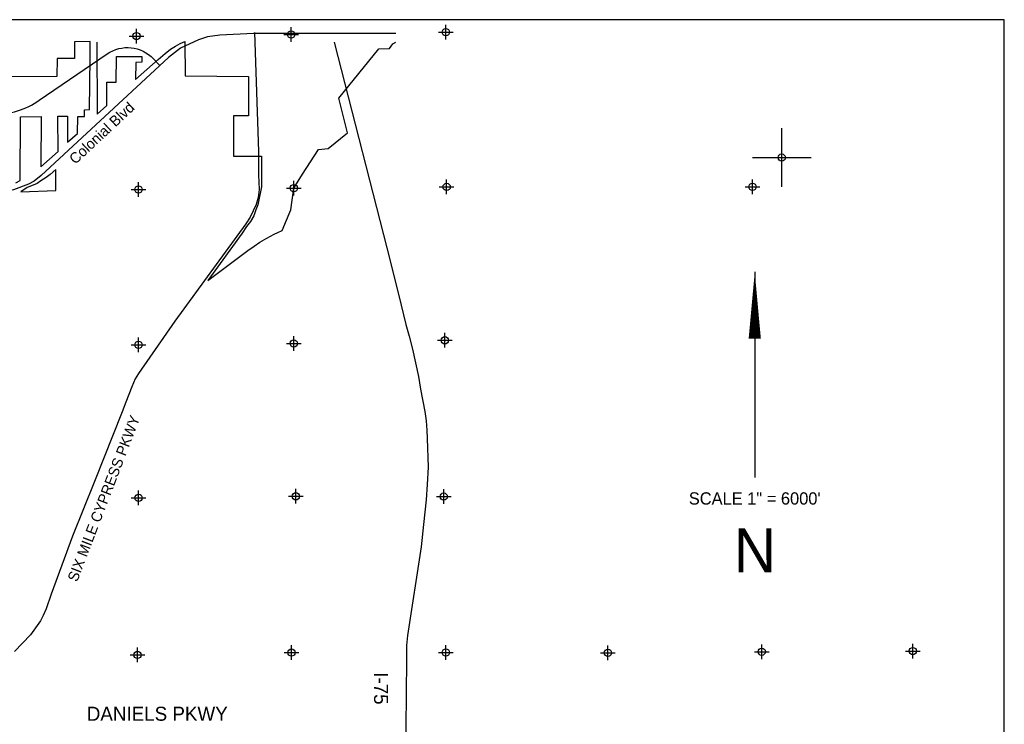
# Model space of a CAD drawing. Extents: x 164447 to 260447, y 765761 to 829592.
# Tile 16 of 16: x 226811 to 260447, y 805534 to 829592. Entities that reach past the tile are written whole.
import ezdxf
from ezdxf.enums import TextEntityAlignment as Align

# ---------------------------------------------------------------- set-up
doc = ezdxf.new("R2010")
doc.units = 0
doc.header["$LTSCALE"] = 800
doc.header["$PDMODE"] = 34
doc.header["$PDSIZE"] = 250
doc.linetypes.add('DASHED', pattern=[0])
doc.layers.get('0').update_dxf_attribs({"linetype": 'CONTINUOUS'})
for name, color, linetype in [('BORDER', 1, 'CONTINUOUS'), ('CITY', 14, 'DASHED'), ('MAJROADS', 9, 'CONTINUOUS'), ('SEC', 2, 'CONTINUOUS'), ('TEXT', 7, 'CONTINUOUS')]:
    doc.layers.add(name, color=color, linetype=linetype)

# ---------------------------------------------------------------- blocks, each defined once
blk = doc.blocks.new('TICK')
at = {"color": 0}
for points in [[(500, 0), (500, 1000)], [(0, 500), (1000, 500)]]:
    blk.add_lwpolyline(points, dxfattribs=at)
blk.add_point((500, 500), dxfattribs=at)

msp = doc.modelspace()

# ---------------------------------------------------------------- linework, layer by layer
at = {"layer": 'BORDER', "color": 0}
msp.add_lwpolyline([(164447.020738, 766591.706349), (260447.020738, 766591.706349), (260447.020738, 829591.706349), (164447.020738, 829591.706349)], close=True, dxfattribs=at)
at = {"layer": 'CITY', "color": 0}
for points in [[(226680.575957, 824026.275195), (226832.776552, 824102.137859), (226837.235965, 826273.803223), (227544.783061, 826286.94189), (227532.060075, 824568.325862), (228125.262233, 825094.170004), (228110.233345, 826297.808436), (228447.514984, 826300.693537), (228443.452738, 825407.529008), (228789.016823, 825711.683482), (228794.689687, 826282.073066), (229020.968882, 826282.826913), (229028.103456, 826518.206625), (229201.442676, 826526.466536), (229217.141833, 828288.680033), (229214.529494, 828844.200059), (228680.502643, 828841.560857), (228678.068672, 828268.038655), (228087.898718, 828270.251516), (228085.472572, 827651.911488), (225546.848332, 827636.380374)], [(229445.640987, 828822.980188), (229456.125583, 826367.219212), (229783.850978, 826661.101226), (229787.982509, 827455.906579), (230112.204553, 827457.592859), (230123.221726, 828335.49397), (230988.133245, 828331.204484), (230988.133245, 828141.706999), (230780.993496, 828134.619697), (230771.993326, 827547.701035), (231543.296444, 828231.213042), (231779.97966, 828437.582688), (231962.033023, 828587.807608), (232132.455279, 828691.754001), (232287.981114, 828782.492422), (232449.970982, 828845.554799), (232465.149122, 827669.584146), (234624.372027, 827655.312208), (234630.958666, 826311.151814), (234110.329894, 826309.897982), (234116.705763, 824932.922585), (235075.864696, 824929.273452), (235075.864696, 823882.525442), (234949.53304, 823268.91454), (234877.343522, 823097.464435), (234805.154004, 822889.919571), (234696.869727, 822700.422087), (234560.104147, 822533.395732), (234414.328795, 822307.072581), (233241.746199, 820683.320926), (234600.406052, 821708.336839), (234817.18329, 821861.825006), (235014.091746, 821992.191475), (235258.965112, 822137.377909), (235507.130655, 822270.986962), (235626.233833, 822322.091137), (235778.434428, 822397.953801), (236070.301287, 823103.558233), (236175.962681, 823842.331975), (236475.22836, 824316.591731), (237020.228991, 825162.412301), (237350.926275, 825188.452163), (238011.277104, 825728.263681), (237716.80802, 826909.104835), (239074.649368, 828602.064543), (239449.955326, 828603.248796), (239557.629903, 828770.099913), (239664.377869, 828822.980188)]]:
    msp.add_lwpolyline(points, dxfattribs=at)
msp.add_lwpolyline([(226846.259655, 823711.075337), (228046.41039, 823756.193786), (228046.41039, 824478.088965), (227847.889216, 824306.63886), (227712.53387, 824207.378273), (227532.060075, 824090.070306), (227405.728418, 823999.833409), (227270.373072, 823945.69127), (227071.851898, 823864.478063)], close=True, dxfattribs=at)
at = {"layer": 'MAJROADS', "color": 0}
for points in [[(239659.734963, 829125.78601), (237457.25252, 829120.251986), (234803.139773, 829119.320624), (233653.387935, 829063.086557), (233231.142487, 829009.431172), (232918.257192, 828900.699838), (232309.840542, 828621.104587), (231896.815535, 828295.54948), (227548.876036, 824270.768242), (227303.140859, 824083.408268), (227108.240514, 823981.46881), (226596.539609, 823778.832206), (226362.160759, 823725.260804), (225507.739139, 823624.046956), (220256.997793, 823575.631249), (214986.639389, 823563.389755), (208874.440157, 823507.764779)], [(234835.439452, 829150.968598), (234971.971725, 825094.475131), (234973.837606, 824297.025996), (234994.663801, 823791.175104), (234955.964234, 823523.760888), (234891.489589, 823276.595069), (234685.235436, 822845.006985), (234531.099159, 822624.73636), (232110.898943, 819297.79636), (230865.594516, 817513.771545), (230757.746467, 817325.006334), (230639.0716, 817054.41002), (230439.914811, 816534.812449), (230314.67461, 816208.323036), (229362.994714, 813819.73574), (228620.524525, 811956.639277), (227886.885309, 809979.534228), (227717.928005, 809481.613177), (227615.647368, 809250.821221), (227519.891332, 809071.925636), (227179.156172, 808583.749497), (226631.835969, 808023.731558)], [(237549.115061, 828822.980188), (239478.167881, 821311.22237), (239844.947699, 819844.529932), (240004.111588, 819185.377759), (240111.926463, 818782.566077), (240227.347846, 818341.704012), (240431.702732, 817410.285533), (240505.219563, 816975.846242), (240653.291881, 816208.884233), (240702.031558, 815892.613183), (240716.799045, 815576.688351), (240731.933116, 815296.734074), (240763.878807, 814313.111218), (240735.848168, 813719.821081), (240694.582514, 813200.612979), (240602.016134, 812354.161931), (240530.268392, 811589.440156), (240061.792869, 808568.376895), (240024.256669, 808219.009382), (240021.409723, 807737.403402)], [(240021.409723, 807737.403402), (240007.694051, 805417.180612), (240073.421902, 792255.915933), (240194.963297, 785451.780644), (240201.898754, 783450.12614), (240207.680932, 783042.965714), (240209.081337, 782743.242357), (240239.260114, 782413.330655), (240311.395869, 781982.438259), (240481.022958, 781285.329217), (241708.328829, 776279.280733)]]:
    msp.add_lwpolyline(points, dxfattribs=at)
msp.add_lwpolyline([(215029.321667, 826073.039185), (225917.853056, 826337.511727, 0.144825), (227481.091522, 826841.596865), (229798.468328, 828425.583525, -0.367714), (231380.755871, 828258.587681), (231603.814585, 828024.325667)], format="xyb", dxfattribs=at)
at = {"layer": 'SEC', "color": 0}
for p in [(230799.955513, 829032.626817), (236087.09132, 829087.758109), (241365.985086, 829168.069586), (236175.962681, 823842.331975), (241395.9816, 823881.069998), (251843.989041, 823883.096301), (230872.115762, 823795.669755), (230868.508425, 818492.095272), (236172.355345, 818538.757492), (241334.089696, 818644.839434), (230873.688003, 813263.879718), (236244.606405, 813318.556949), (241296.787697, 813307.933538), (257321.426472, 808034.792656), (230836.249785, 807901.839044), (236098.387033, 807982.241333), (241368.493883, 807987.193881), (246906.614226, 807973.936912), (252160.146183, 808012.493309)]:
    msp.add_point(p, dxfattribs=at)
at = {"layer": 'TEXT', "color": 0}
msp.add_line((251921.732287, 820981.287205), (251921.732287, 813957.269691), dxfattribs=at)
msp.add_lwpolyline([(251921.732287, 820981.287205, 0, 416.25, 0), (251921.732287, 818706.142568, 416.25, 416.25, 0)], format="xyseb", dxfattribs=at)

# ---------------------------------------------------------------- block references
at = {"color": 0, "xscale": 2, "yscale": 2, "zscale": 2}
msp.add_blockref('TICK', (251843.989037, 823883.096273), dxfattribs=at)

# ---------------------------------------------------------------- texts
at = {"layer": 'MAJROADS', "color": 0}
for s, height, rotation, p in [('Colonial Blvd', 360, 43, (228709.085115, 824634.330826)), ('I-75', 480, 270, (238915.935098, 807312.946298))]:
    msp.add_text(s, height=height, rotation=rotation, dxfattribs=at).set_placement(p)
msp.add_text('DANIELS PKWY', height=480, dxfattribs=at).set_placement((229102.847123, 805654.160561))
at = {"layer": 'TEXT', "color": 0}
msp.add_text('SIX MILE CYPRESS PKWY', height=360, rotation=69, dxfattribs=at).set_placement((228772.262738, 810371.497155))
for s, height, p in [('SCALE 1" = 6000\'', 419.58, (251920.13618, 813035.511765)), ('N', 1498.5, (251929.125398, 810721.862835))]:
    msp.add_text(s, height=height, dxfattribs=at).set_placement(p, align=Align.CENTER)

doc.saveas('drawing.dxf')
